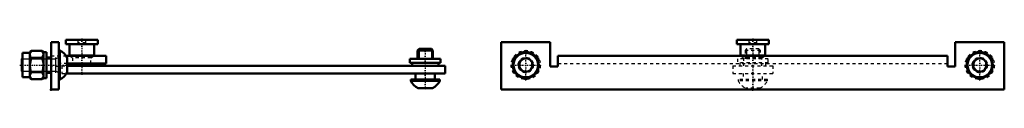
# Model space of a CAD drawing. Header units: millimetres. Extents: x 0 to 704, y -2 to 679.
# Tile 2 of 3: x 383 to 704, y 175 to 191. Entities that reach past the tile are written whole.
import ezdxf

# ---------------------------------------------------------------- set-up
doc = ezdxf.new("R2010")
doc.units = ezdxf.units.MM
doc.linetypes.add('Center', pattern=[1.5, 0.45, -0.5, 0.05, -0.5])
doc.linetypes.add('Dashed', pattern=[2, 1, -1])
for name, color, linetype, lineweight in [('2d ConnectionPoints', 7, 'Continuous', 50), ('AM_0', 7, 'Continuous', 50), ('AM_5', 3, 'Continuous', 25), ('AM_7', 7, 'Center', 25), ('AM_9', 6, 'Dashed', 25)]:
    doc.layers.add(name, color=color, linetype=linetype, lineweight=lineweight)

# ---------------------------------------------------------------- blocks, each defined once
blk = doc.blocks.new('15_ADO202S_0__P2_0_in_ADO202S_0__1300')
at = {"layer": 'AM_0'}
for p, q in [((397.8, 191.01), (397.8, 189.51)), ((408.2, 191.01), (397.8, 191.01)), ((408.2, 189.51), (397.8, 189.51)), ((399, 189.51), (399, 185.81)), ((407, 185.81), (407, 189.51)), ((408.2, 189.51), (408.2, 191.01)), ((512.99, 188.01), (512.5, 187.52)), ((512.5, 187.52), (512.5, 184.81)), ((517.5, 187.52), (512.5, 187.52)), ((517.01, 188.01), (512.99, 188.01)), ((517.5, 187.52), (517.01, 188.01)), ((517.5, 184.81), (517.5, 187.52)), ((399, 185.81), (399.09, 185.75)), ((407, 185.81), (399, 185.81)), ((400, 183.25), (400, 182.51)), ((406, 182.51), (406, 183.25)), ((406.91, 185.75), (407, 185.81)), ((510, 184.81), (510, 183.51)), ((520, 184.81), (510, 184.81)), ((520, 183.51), (510, 183.51)), ((510.75, 183.51), (510.75, 182.51)), ((519.25, 182.51), (519.25, 183.51)), ((520, 183.51), (520, 184.81)), ((398.05, 180.01), (521.5, 180.01)), ((398.25, 182.51), (521.5, 182.51)), ((511.85, 180.01), (511.85, 178.01)), ((518.15, 178.01), (518.15, 180.01)), ((521.5, 182.51), (521.5, 180.01)), ((510.25, 178.01), (510.25, 177.63)), ((519.75, 178.01), (510.25, 178.01)), ((519.75, 177.63), (510.25, 177.63)), ((519.75, 177.63), (519.75, 178.01)), ((517.38, 175.26), (512.62, 175.26))]:
    blk.add_line(p, q, dxfattribs=at)
for radius, start, end in [(5.32, 206.6611, 243.4597), (5.31, 296.5403, 333.3389)]:
    blk.add_arc((515, 180.01), radius, start, end, dxfattribs=at)
at = {"layer": 'AM_5'}
for p, q in [((512.99, 188.01), (512.99, 184.81)), ((517.01, 188.01), (517.01, 184.81))]:
    blk.add_line(p, q, dxfattribs=at)
at = {"layer": 'AM_7'}
for p, q in [((403, 191.44), (403, 179.51)), ((515, 188.17), (515, 174.78))]:
    blk.add_line(p, q, dxfattribs=at)
at = {"layer": 'AM_9'}
for p, q in [((401.7, 191.01), (401.7, 190.01)), ((404.3, 190.01), (401.7, 190.01)), ((404.3, 190.01), (404.3, 191.01)), ((399.09, 185.75), (400, 185.11)), ((400, 185.11), (400, 183.25)), ((406, 185.11), (400, 185.11)), ((406, 185.11), (406.91, 185.75)), ((406, 183.25), (406, 185.11)), ((396.5, 182.51), (398.25, 182.51)), ((396.5, 182.51), (396.5, 180.01)), ((396.5, 180.01), (398.05, 180.01))]:
    blk.add_line(p, q, dxfattribs=at)
blk = doc.blocks.new('16_ADO202S_0__P1_2_0_in_ADO202S_0__1300')
at = {"layer": 'AM_0'}
for p, q in [((393, 190.25), (393, 174.75)), ((395.5, 190.25), (393, 190.25)), ((395.5, 190.25), (395.5, 174.75)), ((386.1, 186.75), (383.7, 186.75)), ((383.7, 186.75), (383.7, 178.75)), ((386.46, 187.37), (386.1, 186.75)), ((386.1, 186.75), (386.1, 178.75)), ((386.46, 187.37), (390.14, 187.37)), ((390.5, 186.75), (390.14, 187.37)), ((391.5, 187), (390.5, 187)), ((390.5, 187), (390.5, 178.5)), ((391.5, 187), (391.5, 178.5)), ((395.88, 187.5), (395.5, 187.5)), ((395.88, 187.5), (395.88, 178)), ((383.7, 184.96), (383.5, 184.76)), ((383.5, 184.76), (383.5, 180.74)), ((386.46, 185.06), (390.14, 185.06)), ((393, 185.25), (391.5, 185.25)), ((397.88, 185.75), (411, 185.75)), ((398.25, 185.12), (398.25, 180.38)), ((411, 183.25), (398.25, 183.25)), ((411, 185.75), (411, 183.25)), ((383.5, 180.74), (383.7, 180.54)), ((386.46, 180.44), (390.14, 180.44)), ((391.5, 180.25), (393, 180.25)), ((383.7, 178.75), (386.1, 178.75)), ((386.1, 178.75), (386.46, 178.13)), ((386.46, 178.13), (390.14, 178.13)), ((390.14, 178.13), (390.5, 178.75)), ((390.5, 178.5), (391.5, 178.5)), ((395.5, 178), (395.88, 178)), ((395.5, 174.75), (393, 174.75))]:
    blk.add_line(p, q, dxfattribs=at)
for points in [[(386.46, 187.37), (386.2, 186.8), (386.1, 186.21)], [(386.1, 186.21), (386.1, 186.13), (386.21, 185.59), (386.46, 185.06)], [(390.5, 186.21), (390.5, 186.3), (390.39, 186.83), (390.14, 187.37)], [(390.14, 185.06), (390.4, 185.63), (390.5, 186.21)], [(386.46, 185.06), (386.13, 183.37), (386.1, 182.75)], [(390.5, 182.75), (390.47, 183.37), (390.14, 185.06)], [(386.1, 182.75), (386.15, 181.88), (386.31, 181.01), (386.46, 180.44)], [(386.46, 180.44), (386.2, 179.87), (386.1, 179.29)], [(390.14, 180.44), (390.29, 181.01), (390.44, 181.87), (390.5, 182.75)], [(390.5, 179.29), (390.5, 179.37), (390.39, 179.91), (390.14, 180.44)], [(386.1, 179.29), (386.1, 179.2), (386.21, 178.67), (386.46, 178.13)], [(390.14, 178.13), (390.4, 178.7), (390.5, 179.29)]]:
    blk.add_lwpolyline(points, dxfattribs=at)
for start, end in [(26.5403, 63.3389), (296.6611, 333.4597)]:
    blk.add_arc((393.5, 182.75), 5.31, start, end, dxfattribs=at)
at = {"layer": 'AM_5'}
for p, q in [((383.5, 184.76), (394.5, 184.76)), ((394.5, 180.25), (394.5, 185.25)), ((395.5, 185.25), (394.5, 184.76)), ((383.5, 180.74), (394.5, 180.74)), ((395.5, 180.25), (394.5, 180.74))]:
    blk.add_line(p, q, dxfattribs=at)
at = {"layer": 'AM_7'}
blk.add_line((382.76, 182.75), (398.99, 182.75), dxfattribs=at)
at = {"layer": 'AM_9'}
for p, q in [((393, 185.75), (397.88, 185.75)), ((398.25, 183.25), (395.5, 183.25)), ((395.5, 182.25), (393, 182.25))]:
    blk.add_line(p, q, dxfattribs=at)
blk = doc.blocks.new('19_ADO202S_0__P2_0_in_ADO202S_0__1300')
at = {"layer": 'AM_0'}
for p, q in [((616.55, 191.01), (616.55, 189.51)), ((626.95, 191.01), (616.55, 191.01)), ((626.95, 189.51), (616.55, 189.51)), ((617.75, 189.51), (617.75, 185.81)), ((625.75, 185.81), (625.75, 189.51)), ((626.95, 189.51), (626.95, 191.01)), ((617.75, 185.81), (617.84, 185.75)), ((625.75, 185.81), (617.75, 185.81)), ((625.66, 185.75), (625.75, 185.81))]:
    blk.add_line(p, q, dxfattribs=at)
at = {"layer": 'AM_5'}
for p, q in [((619.74, 188.01), (619.74, 185.75)), ((623.76, 188.01), (623.76, 185.75)), ((619.74, 185.75), (619.74, 184.81)), ((623.76, 185.75), (623.76, 184.81))]:
    blk.add_line(p, q, dxfattribs=at)
at = {"layer": 'AM_7'}
blk.add_line((621.75, 191.44), (621.75, 174.78), dxfattribs=at)
at = {"layer": 'AM_9'}
for p, q in [((620.45, 191.01), (620.45, 190.01)), ((623.05, 190.01), (620.45, 190.01)), ((623.05, 190.01), (623.05, 191.01)), ((619.74, 188.01), (619.25, 187.52)), ((619.25, 187.52), (619.25, 184.81)), ((624.25, 187.52), (619.25, 187.52)), ((623.76, 188.01), (619.74, 188.01)), ((624.25, 187.52), (623.76, 188.01)), ((624.25, 184.81), (624.25, 187.52)), ((616.75, 184.81), (616.75, 183.51)), ((626.75, 184.81), (616.75, 184.81)), ((626.75, 183.51), (616.75, 183.51)), ((617.5, 183.51), (617.5, 182.51)), ((617.84, 185.75), (618.75, 185.11)), ((618.75, 185.11), (618.75, 182.51)), ((624.75, 185.11), (618.75, 185.11)), ((624.75, 185.11), (625.66, 185.75)), ((624.75, 182.51), (624.75, 185.11)), ((626, 182.51), (626, 183.51)), ((626.75, 183.51), (626.75, 184.81)), ((615.25, 182.51), (628.25, 182.51)), ((615.25, 182.51), (615.25, 180.01)), ((615.25, 180.01), (628.25, 180.01)), ((618.6, 180.01), (618.6, 178.01)), ((624.9, 178.01), (624.9, 180.01)), ((628.25, 182.51), (628.25, 180.01)), ((617, 178.01), (617, 177.63)), ((626.5, 178.01), (617, 178.01)), ((626.5, 177.63), (617, 177.63)), ((626.5, 177.63), (626.5, 178.01)), ((624.12, 175.26), (619.38, 175.26))]:
    blk.add_line(p, q, dxfattribs=at)
for start, end in [(206.6611, 243.4597), (296.5403, 333.3389)]:
    blk.add_arc((621.75, 180.01), 5.31, start, end, dxfattribs=at)
blk = doc.blocks.new('20_ADO202S_0__P1_2_0_in_ADO202S_0__1300')
at = {"layer": 'AM_0'}
for p, q in [((539.75, 190.25), (555.75, 190.25)), ((539.75, 174.75), (539.75, 190.25)), ((555.75, 190.25), (555.75, 182.25)), ((687.75, 190.25), (703.75, 190.25)), ((687.75, 182.25), (687.75, 190.25)), ((703.75, 190.25), (703.75, 174.75)), ((543.75, 185.06), (547.75, 187.37)), ((547.75, 187.37), (551.75, 185.06)), ((691.75, 185.06), (695.75, 187.37)), ((695.75, 187.37), (699.75, 185.06)), ((543.75, 180.44), (543.75, 185.06)), ((551.75, 185.06), (551.75, 180.44)), ((558.25, 185.75), (685.25, 185.75)), ((558.25, 182.25), (558.25, 185.75)), ((685.25, 182.25), (685.25, 185.75)), ((691.75, 180.44), (691.75, 185.06)), ((699.75, 185.06), (699.75, 180.44)), ((547.75, 178.13), (543.75, 180.44)), ((551.75, 180.44), (547.75, 178.13)), ((555.75, 182.25), (558.25, 182.25)), ((685.25, 182.25), (687.75, 182.25)), ((695.75, 178.13), (691.75, 180.44)), ((699.75, 180.44), (695.75, 178.13)), ((703.75, 174.75), (539.75, 174.75))]:
    blk.add_line(p, q, dxfattribs=at)
for centre, radius in [((547.75, 182.75), 4), ((695.75, 182.75), 4), ((547.75, 182.75), 2.21), ((695.75, 182.75), 2.21)]:
    blk.add_circle(centre, radius, dxfattribs=at)
for centre, start, end in [((547.75, 182.75), 101.0445, 139.7279), ((547.75, 182.75), 41.3897, 79.5772), ((695.75, 182.75), 101.0445, 139.7279), ((695.75, 182.75), 41.3897, 79.5772), ((547.75, 182.75), 160.6435, 198.9965), ((547.75, 182.75), 341.6861, 19.4285), ((695.75, 182.75), 160.6435, 198.9965), ((695.75, 182.75), 341.6861, 19.4285), ((547.75, 182.75), 222.1551, 259.1381), ((547.75, 182.75), 281.9396, 319.2821), ((695.75, 182.75), 222.1551, 259.1381), ((695.75, 182.75), 281.9396, 319.2821)]:
    blk.add_arc(centre, 4.25, start, end, dxfattribs=at)
at = {"layer": 'AM_5'}
for centre in [(547.75, 182.75), (695.75, 182.75)]:
    blk.add_arc(centre, 2.01, 75, 15, dxfattribs=at)
at = {"layer": 'AM_7'}
for p, q in [((547.75, 177.76), (547.75, 187.74)), ((695.75, 177.76), (695.75, 187.74)), ((542.76, 182.75), (552.74, 182.75)), ((690.76, 182.75), (700.74, 182.75))]:
    blk.add_line(p, q, dxfattribs=at)
at = {"layer": 'AM_9'}
blk.add_line((558.25, 183.25), (685.25, 183.25), dxfattribs=at)
for centre, radius in [((547.75, 182.75), 4.75), ((695.75, 182.75), 4.75), ((547.75, 182.75), 2.5), ((547.75, 182.75), 2.38), ((695.75, 182.75), 2.5), ((695.75, 182.75), 2.38)]:
    blk.add_circle(centre, radius, dxfattribs=at)
for centre, start, end in [((547.75, 182.75), 79.5772, 101.0445), ((695.75, 182.75), 79.5772, 101.0445), ((547.75, 182.75), 139.7279, 160.6435), ((547.75, 182.75), 19.4285, 41.3897), ((695.75, 182.75), 139.7279, 160.6435), ((695.75, 182.75), 19.4285, 41.3897), ((547.75, 182.75), 198.9965, 222.1551), ((547.75, 182.75), 319.2821, 341.6861), ((695.75, 182.75), 198.9965, 222.1551), ((695.75, 182.75), 319.2821, 341.6861), ((547.75, 182.75), 259.1381, 281.9396), ((695.75, 182.75), 259.1381, 281.9396)]:
    blk.add_arc(centre, 4.25, start, end, dxfattribs=at)

msp = doc.modelspace()

# ---------------------------------------------------------------- linework, layer by layer
at = {"layer": '2d ConnectionPoints'}
for p in [(403, 185.75), (403, 185.75), (403, 185.75), (621.75, 185.75), (621.75, 185.75), (621.75, 185.75), (403, 180.01), (621.75, 180.01), (393, 174.75), (621.75, 174.75)]:
    msp.add_point(p, dxfattribs=at)

# ---------------------------------------------------------------- block references
for name in ['16_ADO202S_0__P1_2_0_in_ADO202S_0__1300', '15_ADO202S_0__P2_0_in_ADO202S_0__1300', '20_ADO202S_0__P1_2_0_in_ADO202S_0__1300', '19_ADO202S_0__P2_0_in_ADO202S_0__1300']:
    msp.add_blockref(name, (0, 0))

doc.saveas('drawing.dxf')
